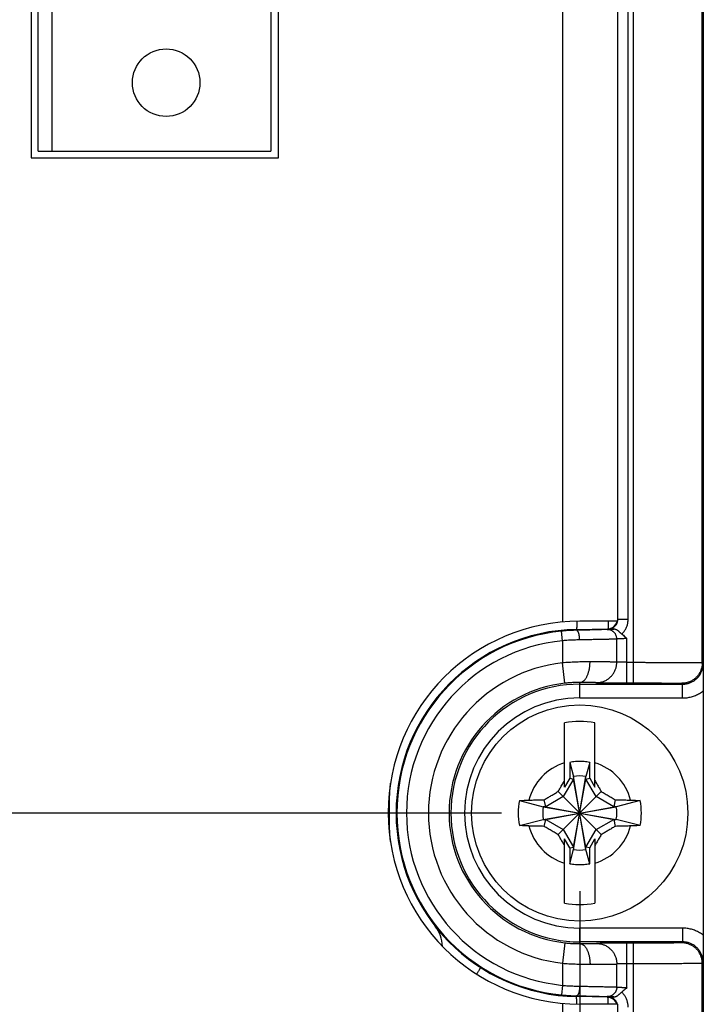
# Model space of a CAD drawing. Header units: inches. Extents: x 0 to 34, y 0 to 22.
# Tile 58 of 109: x 17.3 to 18.3, y 15.2 to 16.7. Entities that reach past the tile are written whole.
import ezdxf

# ---------------------------------------------------------------- set-up
doc = ezdxf.new("R2010")
doc.units = ezdxf.units.IN
doc.header["$LTSCALE"] = 1.87
doc.header["$MEASUREMENT"] = 0
doc.layers.get('0').update_dxf_attribs({"linetype": 'CONTINUOUS'})
doc.layers.add('DIMENSIONS', color=7, linetype='CONTINUOUS')
doc.styles.get("Standard").update_dxf_attribs({"font": 'txt', "width": 0.8})
doc.dimstyles.new('DIMSTYLE_1', dxfattribs={"dimtxt": 0.125, "dimasz": 0.18, "dimexe": 0.18, "dimexo": 0.0625, "dimgap": 0.09, "dimtad": 0, "dimtih": 1, "dimtoh": 1, "dimdec": 3, "dimzin": 4, "dimdsep": 46, "dimtxsty": 'STANDARD', "dimblk": '_FILLED', "dimblk1": '_FILLED', "dimblk2": '_FILLED', "dimcen": 0.09, "dimadec": 0, "dimazin": 0, "dimtp": 0.01, "dimtm": 0.01, "dimtfac": 1, "dimtdec": 3, "dimtofl": 0, "dimtmove": 0, "dimatfit": 3, "dimldrblk": '_FILLED', "dimfxl": 1, "dimtolj": 1, "dimtzin": 4, "dimarcsym": 0})

# ---------------------------------------------------------------- blocks, each defined once
blk = doc.blocks.new('_FILLED')
at = {"color": 0, "linetype": 'BYBLOCK'}
blk.add_solid([(0, 0), (-1, 0.1736), (-1, -0.1736)], dxfattribs=at)
blk = doc.blocks.new('*D15')
at = {"layer": 'DIMENSIONS', "color": 2, "linetype": 'CONTINUOUS'}
for p, q in [((18.1388, 15.4102), (18.1388, 13.1544)), ((15.3368, 14.6682), (15.3368, 13.1544)), ((15.3368, 13.2794), (16.0478, 13.2794)), ((18.1388, 13.2794), (17.4978, 13.2794))]:
    blk.add_line(p, q, dxfattribs=at)
at = {"layer": 'DIMENSIONS', "color": 2, "linetype": 'CONTINUOUS', "xscale": 0.18, "yscale": 0.18, "zscale": 0.18, "rotation": 180}
blk.add_blockref('_FILLED', (15.3368, 13.2794), dxfattribs=at)
at = {"layer": 'DIMENSIONS', "color": 2, "linetype": 'CONTINUOUS', "xscale": 0.18, "yscale": 0.18, "zscale": 0.18}
blk.add_blockref('_FILLED', (18.1388, 13.2794), dxfattribs=at)
at = {"layer": 'DIMENSIONS', "color": 2, "linetype": 'CONTINUOUS', "width": 0.8}
for s, p in [('2.802', (16.1103, 13.2169)), ('[', (16.7353, 13.2169)), ('71.17', (16.8353, 13.2169)), (']', (17.3353, 13.2169))]:
    blk.add_text(s, height=0.125, dxfattribs=at).set_placement(p)
blk = doc.blocks.new('*D19')
at = {"layer": 'DIMENSIONS', "color": 2, "linetype": 'CONTINUOUS'}
for p, q in [((18.0247, 15.524), (14.3998, 15.524)), ((14.5248, 15.524), (14.5248, 15.1517)), ((14.5248, 14.7795), (14.5248, 15.1517)), ((14.5248, 15.1517), (14.5248, 14.4442)), ((15.2633, 14.7795), (14.3998, 14.7795)), ((14.5248, 14.4442), (14.2377, 14.4442))]:
    blk.add_line(p, q, dxfattribs=at)
at = {"layer": 'DIMENSIONS', "color": 2, "linetype": 'CONTINUOUS', "xscale": 0.18, "yscale": 0.18, "zscale": 0.18}
for p, rotation in [((14.5248, 15.524), 90), ((14.5248, 14.7795), 270)]:
    blk.add_blockref('_FILLED', p, dxfattribs=dict(at, rotation=rotation))
at = {"layer": 'DIMENSIONS', "color": 2, "linetype": 'CONTINUOUS', "width": 0.8}
for s, p in [('[', (13.4752, 14.3817)), (']', (14.0752, 14.3817)), ('.744', (12.9502, 14.3817)), ('18.91', (13.5752, 14.3817))]:
    blk.add_text(s, height=0.125, dxfattribs=at).set_placement(p)

msp = doc.modelspace()

# ---------------------------------------------------------------- linework, layer by layer
at = {"color": 7, "linetype": 'CONTINUOUS'}
for p, q in [((17.3398, 17.6985), (17.3398, 16.4785)), ((17.3502, 16.488), (17.3502, 17.688)), ((17.6888, 17.688), (17.6888, 16.488)), ((17.6998, 16.4785), (17.6998, 17.6985)), ((18.2173, 15.7136), (18.2173, 17.3144)), ((18.3173, 15.743), (18.3173, 17.285)), ((18.1138, 17.2256), (18.1138, 15.8023)), ((18.1938, 17.2245), (18.1938, 15.8035)), ((18.1943, 15.8063), (18.1943, 17.2217)), ((18.2093, 15.8063), (18.2093, 17.2217)), ((17.3699, 16.7496), (17.3699, 16.488)), ((17.3502, 16.488), (17.6888, 16.488)), ((17.3398, 16.4785), (17.6998, 16.4785)), ((18.1938, 15.8035), (18.1388, 15.8035)), ((18.1943, 15.8063), (18.1938, 15.8068)), ((18.1943, 15.8063), (18.2093, 15.8063)), ((18.1138, 15.775), (18.1124, 15.7889)), ((18.1341, 15.7914), (18.1795, 15.7922)), ((18.1341, 15.7902), (18.1341, 15.7914)), ((18.18, 15.7917), (18.1795, 15.7922)), ((18.1138, 15.775), (18.1138, 15.7428)), ((18.1928, 15.7439), (18.1928, 15.7775)), ((18.2076, 15.7136), (18.2076, 15.7782)), ((18.1172, 15.713), (18.1138, 15.7428)), ((18.2076, 15.7436), (18.2173, 15.7436)), ((18.3173, 15.743), (18.3186, 15.7416)), ((18.1388, 15.6916), (18.1388, 15.7142)), ((18.1388, 15.7116), (18.2886, 15.7116)), ((18.2076, 15.7136), (18.2173, 15.7136)), ((18.2873, 15.713), (18.2886, 15.7116)), ((18.2886, 15.6916), (18.2886, 15.7116)), ((18.3188, 15.7018), (18.3188, 15.3462)), ((18.1388, 15.6916), (18.2886, 15.6916)), ((18.1167, 15.5616), (18.1167, 15.6554)), ((18.1608, 15.5616), (18.1608, 15.6554)), ((18.1242, 15.5977), (18.1296, 15.5772)), ((18.1242, 15.5977), (18.1242, 15.5746)), ((18.1533, 15.5977), (18.1479, 15.5772)), ((18.1533, 15.5746), (18.1533, 15.5977)), ((18.1296, 15.5735), (18.1148, 15.5479)), ((18.1242, 15.5746), (18.1167, 15.5616)), ((18.1242, 15.5746), (18.1296, 15.5735)), ((18.1479, 15.4708), (18.1296, 15.5772)), ((18.1296, 15.5772), (18.1296, 15.5735)), ((18.1296, 15.4708), (18.1479, 15.5772)), ((18.1479, 15.4744), (18.1296, 15.5735)), ((18.1296, 15.4744), (18.1479, 15.5735)), ((18.1479, 15.5735), (18.1479, 15.5772)), ((18.1479, 15.5735), (18.1533, 15.5746)), ((18.1627, 15.5479), (18.1479, 15.5735)), ((18.1533, 15.5746), (18.1608, 15.5616)), ((18.1702, 15.4926), (18.1074, 15.5554)), ((18.1074, 15.4926), (18.1702, 15.5554)), ((18.0509, 15.5422), (18.0856, 15.5331)), ((18.0892, 15.5331), (18.0871, 15.5434)), ((18.1148, 15.5479), (18.0892, 15.5331)), ((18.1883, 15.5331), (18.1627, 15.5479)), ((18.1905, 15.5434), (18.1883, 15.5331)), ((18.2267, 15.5422), (18.192, 15.5331)), ((18.0856, 15.5331), (18.192, 15.5148)), ((18.0892, 15.5331), (18.0856, 15.5331)), ((18.0856, 15.5148), (18.192, 15.5331)), ((18.0892, 15.5331), (18.1883, 15.5148)), ((18.0892, 15.5148), (18.1883, 15.5331)), ((18.192, 15.5331), (18.1883, 15.5331)), ((18.0509, 15.5057), (18.0856, 15.5148)), ((18.0856, 15.5148), (18.0892, 15.5148)), ((18.0871, 15.5045), (18.0892, 15.5148)), ((18.0892, 15.5148), (18.1148, 15.5)), ((18.1627, 15.5), (18.1883, 15.5148)), ((18.1883, 15.5148), (18.1905, 15.5045)), ((18.1883, 15.5148), (18.192, 15.5148)), ((18.2267, 15.5057), (18.192, 15.5148)), ((18.1148, 15.5), (18.1296, 15.4744)), ((18.1479, 15.4744), (18.1627, 15.5)), ((18.1242, 15.4733), (18.1167, 15.4863)), ((18.1167, 15.3925), (18.1167, 15.4863)), ((18.1533, 15.4733), (18.1608, 15.4863)), ((18.1608, 15.4863), (18.1608, 15.3925)), ((18.1242, 15.4733), (18.1296, 15.4744)), ((18.1242, 15.4733), (18.1242, 15.4502)), ((18.1242, 15.4502), (18.1296, 15.4708)), ((18.1296, 15.4744), (18.1296, 15.4708)), ((18.1479, 15.4708), (18.1479, 15.4744)), ((18.1533, 15.4733), (18.1479, 15.4744)), ((18.1533, 15.4502), (18.1479, 15.4708)), ((18.1533, 15.4502), (18.1533, 15.4733)), ((18.1388, 15.3337), (18.1388, 15.3563)), ((18.2886, 15.3563), (18.1388, 15.3563)), ((18.2886, 15.3563), (18.2886, 15.3363)), ((18.1172, 15.3349), (18.1138, 15.3051)), ((18.2886, 15.3363), (18.1388, 15.3363)), ((18.2076, 15.2698), (18.2076, 15.3344)), ((18.2173, 15.3344), (18.2076, 15.3344)), ((18.2173, 14.7811), (18.2173, 15.3344)), ((18.2886, 15.3363), (18.2873, 15.335)), ((18.3186, 15.3063), (18.3173, 15.305)), ((18.1138, 15.3051), (18.1138, 15.2729)), ((18.1928, 15.2705), (18.1928, 15.304)), ((18.2173, 15.3044), (18.2076, 15.3044)), ((18.3173, 14.8811), (18.3173, 15.305)), ((18.1138, 15.2729), (18.1124, 15.259)), ((18.1341, 15.2577), (18.1341, 15.2565)), ((18.179, 15.2557), (18.1341, 15.2565)), ((18.1796, 15.2562), (18.179, 15.2557)), ((18.1138, 15.2466), (18.1138, 15.012)), ((18.1938, 15.2455), (18.1388, 15.2455)), ((18.1938, 15.2455), (18.1938, 15.012))]:
    msp.add_line(p, q, dxfattribs=at)
for centre, radius in [((17.5364, 16.588), 0.0492), ((18.1388, 15.524), 0.1575)]:
    msp.add_circle(centre, radius, dxfattribs=at)
for centre, radius, start, end in [((18.1388, 15.5245), 0.279, 90, 270), ((18.1792, 15.8068), 0.0146, 271, 346.8433), ((18.1388, 15.524), 0.2675, 91, 269), ((18.1388, 15.524), 0.2663, 95.6875, 264.3125), ((18.1388, 15.524), 0.2523, 95.6875, 264.3125), ((18.1388, 15.524), 0.2203, 96.5162, 263.4838), ((18.1388, 15.524), 0.1903, 96.5162, 263.4838), ((18.1388, 15.524), 0.1877, 90, 270), ((18.1388, 15.524), 0.1677, 90, 270), ((18.1388, 15.524), 0.1333, 80.4788, 99.5212), ((18.1388, 15.524), 0.0763, 106.796, 165.7255), ((18.1388, 15.524), 0.0763, 14.2745, 73.204), ((18.1388, 15.524), 0.054, 80.2364, 99.7636), ((18.1388, 15.524), 0.0898, 168.2646, 191.7354), ((18.1388, 15.524), 0.0898, 348.2646, 11.7354), ((18.1388, 15.524), 0.054, 170.2364, 189.7636), ((18.1388, 15.524), 0.054, 350.2364, 9.7636), ((18.1388, 15.524), 0.0763, 194.2745, 253.204), ((18.1388, 15.524), 0.0763, 286.796, 345.7255), ((18.1388, 15.524), 0.054, 260.2364, 279.7636), ((18.1388, 15.524), 0.1333, 260.4788, 279.5212), ((17.8888, 15.3282), 0.05, 2.0814, 37.7567), ((18.1788, 15.2407), 0.015, 18.4262, 89)]:
    msp.add_arc(centre, radius, start, end, dxfattribs=at)
for points, knots in [([(18.3188, 17.3257), (18.3188, 17.1453), (18.3188, 16.7844), (18.3188, 16.2431), (18.3188, 15.8822), (18.3188, 15.7018)], [0, 0, 0, 0, 0.333332, 0.666668, 1, 1, 1, 1]), ([(18.1345, 15.8034), (18.1345, 15.8031), (18.1345, 15.802), (18.1345, 15.8002), (18.1345, 15.7982), (18.1344, 15.7965), (18.1344, 15.795), (18.1343, 15.7937), (18.1343, 15.7928), (18.1342, 15.792), (18.1342, 15.7917), (18.1341, 15.7914), (18.1341, 15.7914)], [0, 0, 0, 0, 0.084807, 0.271529, 0.438409, 0.584673, 0.709646, 0.812756, 0.893539, 0.95166, 0.986959, 1, 1, 1, 1]), ([(18.1802, 15.8035), (18.1802, 15.803), (18.1802, 15.8018), (18.1802, 15.8), (18.1802, 15.7982), (18.1801, 15.7967), (18.1801, 15.7954), (18.1801, 15.7943), (18.18, 15.7934), (18.18, 15.7929), (18.1799, 15.7927)], [0, 0, 0, 0, 0.138139, 0.327386, 0.494089, 0.638648, 0.761485, 0.862834, 0.942541, 1, 1, 1, 1]), ([(18.18, 15.7917), (18.1805, 15.7917), (18.1814, 15.7918), (18.1828, 15.792), (18.1842, 15.7924), (18.1855, 15.7929), (18.1868, 15.7935), (18.188, 15.7942), (18.1891, 15.7951), (18.1901, 15.796), (18.1911, 15.7971), (18.1919, 15.7982), (18.1926, 15.7994), (18.1932, 15.8007), (18.1937, 15.8021), (18.1939, 15.803), (18.194, 15.8034)], [0, 0, 0, 0, 0.071676, 0.143347, 0.215015, 0.28668, 0.358334, 0.429957, 0.501519, 0.573018, 0.644475, 0.715927, 0.787419, 0.858977, 0.930586, 1, 1, 1, 1]), ([(18.194, 15.8034), (18.1941, 15.8039), (18.1942, 15.8048), (18.1943, 15.8058), (18.1943, 15.8063)], [0, 0, 0, 0, 0.499947, 1, 1, 1, 1]), ([(18.2, 15.7848), (18.2006, 15.7853), (18.2017, 15.7865), (18.2033, 15.7883), (18.2047, 15.7903), (18.2059, 15.7924), (18.2069, 15.7946), (18.2078, 15.7968), (18.2085, 15.7991), (18.2089, 15.8015), (18.2092, 15.8039), (18.2093, 15.8055), (18.2093, 15.8063)], [0, 0, 0, 0, 0.100332, 0.200709, 0.301102, 0.401481, 0.501825, 0.602077, 0.702128, 0.801864, 0.901184, 1, 1, 1, 1]), ([(18.1341, 15.7902), (18.1327, 15.7902), (18.1299, 15.7901), (18.1256, 15.7899), (18.1212, 15.7897), (18.1168, 15.7893), (18.1139, 15.7891), (18.1124, 15.7889)], [0, 0, 0, 0, 0.194752, 0.392497, 0.592861, 0.795495, 1, 1, 1, 1]), ([(18.1787, 15.7914), (18.1784, 15.7914), (18.1778, 15.7914), (18.1767, 15.7913), (18.1754, 15.7913), (18.1738, 15.7912), (18.172, 15.7912), (18.1699, 15.7911), (18.1676, 15.791), (18.165, 15.7909), (18.1623, 15.7909), (18.1593, 15.7908), (18.1561, 15.7907), (18.1528, 15.7906), (18.1493, 15.7905), (18.1457, 15.7905), (18.1419, 15.7904), (18.138, 15.7903), (18.1354, 15.7902), (18.1341, 15.7902)], [0, 0, 0, 0, 0.017982, 0.041987, 0.071963, 0.107775, 0.149246, 0.196151, 0.248259, 0.30537, 0.367283, 0.43376, 0.504563, 0.579439, 0.658012, 0.739836, 0.824444, 0.911347, 1, 1, 1, 1]), ([(18.1387, 15.7762), (18.1387, 15.7767), (18.1387, 15.7776), (18.1386, 15.7789), (18.1385, 15.7803), (18.1383, 15.7816), (18.1381, 15.7828), (18.1379, 15.784), (18.1376, 15.7851), (18.1373, 15.7861), (18.137, 15.787), (18.1366, 15.7878), (18.1362, 15.7885), (18.1358, 15.7891), (18.1354, 15.7896), (18.135, 15.7899), (18.1346, 15.7902), (18.1343, 15.7902), (18.1341, 15.7902)], [0, 0, 0, 0, 0.088525, 0.176333, 0.262668, 0.346789, 0.427988, 0.505592, 0.578981, 0.647598, 0.710962, 0.768695, 0.820544, 0.866432, 0.906523, 0.941339, 0.971927, 1, 1, 1, 1]), ([(18.1787, 15.7914), (18.1788, 15.7915), (18.1792, 15.7915), (18.1798, 15.7915), (18.1806, 15.7915), (18.1815, 15.7916), (18.1827, 15.7916), (18.1839, 15.7917), (18.1854, 15.7917), (18.1869, 15.7917), (18.1879, 15.7918), (18.1885, 15.7918)], [0, 0, 0, 0, 0.044617, 0.107204, 0.187768, 0.285907, 0.400829, 0.531344, 0.675946, 0.832837, 1, 1, 1, 1]), ([(18.1928, 15.7775), (18.1928, 15.7779), (18.1927, 15.7788), (18.1925, 15.7801), (18.1922, 15.7813), (18.1918, 15.7826), (18.1913, 15.7838), (18.1907, 15.7849), (18.1899, 15.786), (18.1891, 15.787), (18.1882, 15.7879), (18.1872, 15.7887), (18.1861, 15.7894), (18.1849, 15.7901), (18.1838, 15.7906), (18.1825, 15.791), (18.1813, 15.7913), (18.18, 15.7914), (18.1791, 15.7915), (18.1787, 15.7914)], [0, 0, 0, 0, 0.059165, 0.118327, 0.177474, 0.236592, 0.295671, 0.354701, 0.413673, 0.472582, 0.531424, 0.590196, 0.648899, 0.707537, 0.766115, 0.82464, 0.883122, 0.941571, 1, 1, 1, 1]), ([(18.1799, 15.7927), (18.1799, 15.7926), (18.1799, 15.7925), (18.1799, 15.7922), (18.1798, 15.7922)], [0, 0, 0, 0, 0.752415, 1, 1, 1, 1]), ([(18.1885, 15.7918), (18.1876, 15.7918), (18.1858, 15.7917), (18.1829, 15.7917), (18.181, 15.7917), (18.18, 15.7917)], [0, 0, 0, 0, 0.311063, 0.644201, 1, 1, 1, 1]), ([(18.2, 15.7848), (18.1998, 15.7849), (18.1993, 15.7853), (18.1986, 15.786), (18.1978, 15.7867), (18.1969, 15.7875), (18.196, 15.7883), (18.1951, 15.7891), (18.1942, 15.7898), (18.1933, 15.7904), (18.1924, 15.7909), (18.1915, 15.7912), (18.1907, 15.7915), (18.1899, 15.7917), (18.1892, 15.7918), (18.1887, 15.7918), (18.1885, 15.7918)], [0, 0, 0, 0, 0.063002, 0.135832, 0.216027, 0.300691, 0.387573, 0.474008, 0.557311, 0.636073, 0.709643, 0.777568, 0.840119, 0.897991, 0.951307, 1, 1, 1, 1]), ([(18.2, 15.7848), (18.2008, 15.7842), (18.2025, 15.7828), (18.205, 15.7806), (18.2067, 15.779), (18.2076, 15.7782)], [0, 0, 0, 0, 0.298375, 0.631434, 1, 1, 1, 1]), ([(18.1387, 15.7762), (18.1374, 15.7762), (18.1347, 15.7761), (18.1306, 15.776), (18.1264, 15.7758), (18.1222, 15.7756), (18.118, 15.7753), (18.1152, 15.7751), (18.1138, 15.775)], [0, 0, 0, 0, 0.162081, 0.326578, 0.49306, 0.661092, 0.830232, 1, 1, 1, 1]), ([(18.1928, 15.7775), (18.1925, 15.7774), (18.1918, 15.7774), (18.1905, 15.7773), (18.1891, 15.7773), (18.1873, 15.7772), (18.1853, 15.7772), (18.183, 15.7771), (18.1804, 15.777), (18.1776, 15.777), (18.1746, 15.7769), (18.1713, 15.7768), (18.1678, 15.7768), (18.1642, 15.7767), (18.1603, 15.7766), (18.1563, 15.7765), (18.1521, 15.7765), (18.1477, 15.7764), (18.1433, 15.7763), (18.1403, 15.7762), (18.1387, 15.7762)], [0, 0, 0, 0, 0.01694, 0.039236, 0.066804, 0.099535, 0.137298, 0.179936, 0.227282, 0.279165, 0.3354, 0.395793, 0.460137, 0.528213, 0.59978, 0.674568, 0.752292, 0.832653, 0.915337, 1, 1, 1, 1]), ([(18.2076, 15.7782), (18.2071, 15.7781), (18.2062, 15.7781), (18.2048, 15.7781), (18.2034, 15.778), (18.2021, 15.778), (18.2008, 15.7779), (18.1996, 15.7779), (18.1984, 15.7778), (18.1973, 15.7778), (18.1964, 15.7777), (18.1955, 15.7777), (18.1947, 15.7776), (18.194, 15.7776), (18.1935, 15.7775), (18.1931, 15.7775), (18.1929, 15.7775), (18.1928, 15.7775)], [0, 0, 0, 0, 0.095175, 0.189513, 0.282181, 0.37236, 0.459248, 0.542053, 0.620025, 0.692476, 0.758786, 0.818412, 0.870836, 0.915575, 0.952218, 0.980438, 1, 1, 1, 1]), ([(18.1538, 15.7442), (18.1524, 15.7442), (18.1496, 15.7442), (18.1454, 15.7442), (18.1411, 15.7441), (18.1367, 15.744), (18.1322, 15.7438), (18.1276, 15.7436), (18.123, 15.7434), (18.1184, 15.7431), (18.1153, 15.7429), (18.1138, 15.7428)], [0, 0, 0, 0, 0.10247, 0.20794, 0.316058, 0.426468, 0.538811, 0.652714, 0.767802, 0.883694, 1, 1, 1, 1]), ([(18.1388, 15.7142), (18.1392, 15.7142), (18.1399, 15.7143), (18.1411, 15.7146), (18.1423, 15.7151), (18.1434, 15.7157), (18.1445, 15.7165), (18.1456, 15.7175), (18.1466, 15.7187), (18.1476, 15.72), (18.1485, 15.7215), (18.1494, 15.7231), (18.1502, 15.7248), (18.1509, 15.7267), (18.1515, 15.7286), (18.1521, 15.7307), (18.1526, 15.7328), (18.153, 15.735), (18.1533, 15.7372), (18.1536, 15.7395), (18.1537, 15.7419), (18.1538, 15.7434), (18.1538, 15.7442)], [0, 0, 0, 0, 0.032453, 0.065563, 0.099859, 0.135795, 0.173725, 0.213909, 0.256514, 0.301626, 0.34926, 0.399375, 0.451877, 0.50663, 0.563463, 0.622176, 0.68254, 0.744311, 0.807223, 0.871001, 0.935357, 1, 1, 1, 1]), ([(18.1928, 15.7439), (18.1924, 15.7439), (18.1917, 15.7439), (18.1904, 15.7439), (18.1888, 15.744), (18.187, 15.744), (18.1848, 15.744), (18.1823, 15.744), (18.1796, 15.7441), (18.1766, 15.7441), (18.1733, 15.7441), (18.1698, 15.7441), (18.1661, 15.7441), (18.1621, 15.7442), (18.158, 15.7442), (18.1552, 15.7442), (18.1538, 15.7442)], [0, 0, 0, 0, 0.024635, 0.057326, 0.097943, 0.146322, 0.202269, 0.265562, 0.335946, 0.413135, 0.496817, 0.586652, 0.682283, 0.783327, 0.889381, 1, 1, 1, 1]), ([(18.1631, 15.7139), (18.1639, 15.7139), (18.1655, 15.714), (18.1678, 15.7142), (18.1701, 15.7147), (18.1723, 15.7153), (18.1745, 15.7162), (18.1766, 15.7171), (18.1786, 15.7183), (18.1806, 15.7196), (18.1824, 15.7211), (18.1841, 15.7227), (18.1857, 15.7244), (18.1871, 15.7263), (18.1884, 15.7282), (18.1895, 15.7303), (18.1905, 15.7324), (18.1913, 15.7346), (18.192, 15.7369), (18.1924, 15.7392), (18.1927, 15.7415), (18.1928, 15.7431), (18.1928, 15.7439)], [0, 0, 0, 0, 0.049665, 0.099343, 0.149043, 0.198771, 0.248534, 0.298336, 0.348181, 0.398073, 0.448012, 0.498, 0.548038, 0.598122, 0.648252, 0.698423, 0.748631, 0.79887, 0.849134, 0.899415, 0.949706, 1, 1, 1, 1]), ([(18.2076, 15.7436), (18.2071, 15.7436), (18.2062, 15.7436), (18.2048, 15.7436), (18.2034, 15.7436), (18.2021, 15.7436), (18.2008, 15.7436), (18.1996, 15.7436), (18.1984, 15.7436), (18.1973, 15.7437), (18.1964, 15.7437), (18.1955, 15.7437), (18.1947, 15.7437), (18.194, 15.7438), (18.1935, 15.7438), (18.1931, 15.7438), (18.1929, 15.7439), (18.1928, 15.7439)], [0, 0, 0, 0, 0.095196, 0.189524, 0.282152, 0.372267, 0.459076, 0.541818, 0.619765, 0.692234, 0.758588, 0.818243, 0.870677, 0.915426, 0.952096, 0.980366, 1, 1, 1, 1]), ([(18.2173, 15.7436), (18.2193, 15.7436), (18.2233, 15.7436), (18.2293, 15.7436), (18.2352, 15.7435), (18.2411, 15.7435), (18.2469, 15.7435), (18.2525, 15.7435), (18.2581, 15.7435), (18.2635, 15.7435), (18.2687, 15.7435), (18.2738, 15.7435), (18.2786, 15.7434), (18.2832, 15.7434), (18.2876, 15.7434), (18.2917, 15.7434), (18.2956, 15.7433), (18.2992, 15.7433), (18.3024, 15.7433), (18.3054, 15.7432), (18.3081, 15.7432), (18.3104, 15.7432), (18.3124, 15.7431), (18.3141, 15.7431), (18.3154, 15.7431), (18.3163, 15.743), (18.3169, 15.743), (18.3172, 15.743), (18.3173, 15.743)], [0, 0, 0, 0, 0.060085, 0.11997, 0.179421, 0.238212, 0.296132, 0.352973, 0.408531, 0.462609, 0.515007, 0.565531, 0.613996, 0.660226, 0.704065, 0.745369, 0.783999, 0.819821, 0.852701, 0.882517, 0.909156, 0.93252, 0.952522, 0.969091, 0.982164, 0.991692, 0.997641, 1, 1, 1, 1]), ([(18.3173, 15.743), (18.3173, 15.7422), (18.3172, 15.7406), (18.3169, 15.7383), (18.3165, 15.7359), (18.3158, 15.7337), (18.315, 15.7315), (18.314, 15.7293), (18.3129, 15.7273), (18.3116, 15.7253), (18.3101, 15.7234), (18.3085, 15.7217), (18.3068, 15.7201), (18.3049, 15.7187), (18.303, 15.7173), (18.3009, 15.7162), (18.2988, 15.7152), (18.2966, 15.7144), (18.2943, 15.7138), (18.292, 15.7133), (18.2896, 15.713), (18.2881, 15.713), (18.2873, 15.713)], [0, 0, 0, 0, 0.049999, 0.099998, 0.149998, 0.199998, 0.249998, 0.299998, 0.349999, 0.399999, 0.45, 0.500001, 0.550001, 0.600002, 0.650003, 0.700003, 0.750003, 0.800003, 0.850003, 0.900003, 0.950001, 1, 1, 1, 1]), ([(18.2886, 15.7116), (18.2894, 15.7116), (18.2909, 15.7117), (18.2933, 15.712), (18.2956, 15.7124), (18.2979, 15.7131), (18.3001, 15.7139), (18.3022, 15.7149), (18.3043, 15.716), (18.3062, 15.7173), (18.3081, 15.7188), (18.3098, 15.7204), (18.3114, 15.7221), (18.3129, 15.724), (18.3142, 15.7259), (18.3154, 15.728), (18.3163, 15.7301), (18.3172, 15.7324), (18.3178, 15.7346), (18.3183, 15.7369), (18.3185, 15.7393), (18.3186, 15.7408), (18.3186, 15.7416)], [0, 0, 0, 0, 0.050017, 0.100032, 0.150045, 0.200057, 0.250067, 0.300077, 0.350085, 0.400092, 0.450099, 0.500106, 0.550113, 0.60012, 0.650126, 0.700129, 0.750125, 0.800114, 0.850092, 0.900063, 0.950031, 1, 1, 1, 1]), ([(18.3186, 15.7416), (18.3186, 15.7399), (18.3186, 15.7366), (18.3187, 15.7318), (18.3187, 15.7274), (18.3187, 15.7234), (18.3187, 15.7196), (18.3187, 15.7162), (18.3187, 15.713), (18.3188, 15.71), (18.3188, 15.7071), (18.3188, 15.7044), (18.3188, 15.7026), (18.3188, 15.7018)], [0, 0, 0, 0, 0.129081, 0.248344, 0.35899, 0.460927, 0.554346, 0.640346, 0.720362, 0.795897, 0.867342, 0.935212, 1, 1, 1, 1]), ([(18.1388, 15.7142), (18.1379, 15.7142), (18.1362, 15.7142), (18.1336, 15.7142), (18.1309, 15.7141), (18.1282, 15.714), (18.1254, 15.7138), (18.1227, 15.7136), (18.1199, 15.7133), (18.1181, 15.7131), (18.1172, 15.713)], [0, 0, 0, 0, 0.116042, 0.236699, 0.361026, 0.487994, 0.61649, 0.745385, 0.873576, 1, 1, 1, 1]), ([(18.1631, 15.7139), (18.1629, 15.7139), (18.1624, 15.7139), (18.1615, 15.7139), (18.1604, 15.714), (18.1591, 15.714), (18.1576, 15.714), (18.1558, 15.7141), (18.1539, 15.7141), (18.1518, 15.7141), (18.1494, 15.7141), (18.147, 15.7141), (18.1443, 15.7142), (18.1416, 15.7142), (18.1397, 15.7142), (18.1388, 15.7142)], [0, 0, 0, 0, 0.026563, 0.062489, 0.107671, 0.161961, 0.225162, 0.296954, 0.376935, 0.464676, 0.559682, 0.661359, 0.769084, 0.882213, 1, 1, 1, 1]), ([(18.1631, 15.7139), (18.1633, 15.7139), (18.1638, 15.7139), (18.1646, 15.7138), (18.1657, 15.7138), (18.1669, 15.7138), (18.1684, 15.7138), (18.17, 15.7137), (18.1719, 15.7137), (18.1739, 15.7137), (18.1761, 15.7137), (18.1784, 15.7137), (18.1809, 15.7136), (18.1835, 15.7136), (18.1863, 15.7136), (18.1891, 15.7136), (18.1921, 15.7136), (18.1951, 15.7136), (18.1982, 15.7136), (18.2013, 15.7136), (18.2044, 15.7136), (18.2065, 15.7136), (18.2076, 15.7136)], [0, 0, 0, 0, 0.013654, 0.032249, 0.05573, 0.083989, 0.116865, 0.154122, 0.195551, 0.240986, 0.290232, 0.343054, 0.399166, 0.458244, 0.519992, 0.584161, 0.650488, 0.718614, 0.788095, 0.858466, 0.929256, 1, 1, 1, 1]), ([(18.2173, 15.7136), (18.2188, 15.7136), (18.2218, 15.7136), (18.2263, 15.7136), (18.2307, 15.7135), (18.2352, 15.7135), (18.2395, 15.7135), (18.2438, 15.7135), (18.248, 15.7135), (18.252, 15.7135), (18.2559, 15.7135), (18.2596, 15.7134), (18.2631, 15.7134), (18.2665, 15.7134), (18.2696, 15.7134), (18.2725, 15.7133), (18.2752, 15.7133), (18.2776, 15.7133), (18.2798, 15.7132), (18.2817, 15.7132), (18.2833, 15.7131), (18.2847, 15.7131), (18.2857, 15.7131), (18.2865, 15.7131), (18.287, 15.713), (18.2872, 15.713), (18.2873, 15.713)], [0, 0, 0, 0, 0.064109, 0.128372, 0.19242, 0.255881, 0.318397, 0.37962, 0.439205, 0.496856, 0.552365, 0.605528, 0.656138, 0.703975, 0.748815, 0.790441, 0.82867, 0.863379, 0.894443, 0.921722, 0.945071, 0.964374, 0.979541, 0.990513, 0.997305, 1, 1, 1, 1]), ([(18.2886, 15.6916), (18.2897, 15.6916), (18.2918, 15.6917), (18.2951, 15.692), (18.2983, 15.6925), (18.3014, 15.6933), (18.3045, 15.6942), (18.3076, 15.6953), (18.3105, 15.6967), (18.3134, 15.6982), (18.3162, 15.6999), (18.3179, 15.7011), (18.3188, 15.7018)], [0, 0, 0, 0, 0.099787, 0.19988, 0.300097, 0.400258, 0.500315, 0.600418, 0.700613, 0.80073, 0.900578, 1, 1, 1, 1]), ([(18.1533, 15.5977), (18.1519, 15.598), (18.1492, 15.5985), (18.145, 15.5989), (18.1409, 15.5992), (18.1367, 15.5992), (18.1325, 15.5989), (18.1283, 15.5985), (18.1256, 15.598), (18.1242, 15.5977)], [0, 0, 0, 0, 0.142851, 0.285708, 0.428569, 0.571431, 0.714292, 0.857149, 1, 1, 1, 1]), ([(17.8614, 15.524), (17.8614, 15.5315), (17.8617, 15.5456), (17.8625, 15.5601), (17.8631, 15.5671), (17.8631, 15.5674)], [0, 0, 0, 0, 0.51557, 0.974254, 1, 1, 1, 1]), ([(18.1074, 15.5554), (18.1079, 15.5562), (18.1089, 15.558), (18.1104, 15.5606), (18.112, 15.5632), (18.1135, 15.5659), (18.1151, 15.5685), (18.1162, 15.5703), (18.1167, 15.5712)], [0, 0, 0, 0, 0.165715, 0.330613, 0.495492, 0.661198, 0.828928, 1, 1, 1, 1]), ([(18.1608, 15.5712), (18.1613, 15.5703), (18.1624, 15.5685), (18.164, 15.5659), (18.1655, 15.5632), (18.1671, 15.5606), (18.1686, 15.558), (18.1696, 15.5562), (18.1702, 15.5554)], [0, 0, 0, 0, 0.171071, 0.3388, 0.504507, 0.669386, 0.834284, 1, 1, 1, 1]), ([(18.0871, 15.5434), (18.088, 15.5439), (18.0897, 15.545), (18.0923, 15.5465), (18.0949, 15.548), (18.0974, 15.5495), (18.0999, 15.551), (18.1024, 15.5524), (18.1049, 15.5539), (18.1065, 15.5549), (18.1074, 15.5554)], [0, 0, 0, 0, 0.132908, 0.261627, 0.387257, 0.510851, 0.633278, 0.755243, 0.877302, 1, 1, 1, 1]), ([(18.1702, 15.5554), (18.1711, 15.5548), (18.173, 15.5537), (18.1759, 15.552), (18.1787, 15.5503), (18.1816, 15.5486), (18.1845, 15.5469), (18.1875, 15.5452), (18.1895, 15.544), (18.1905, 15.5434)], [0, 0, 0, 0, 0.141433, 0.281797, 0.421862, 0.562461, 0.704732, 0.850066, 1, 1, 1, 1]), ([(18.0509, 15.5422), (18.0524, 15.5423), (18.0555, 15.5424), (18.0601, 15.5426), (18.0632, 15.5427), (18.0648, 15.5428)], [0, 0, 0, 0, 0.326993, 0.660414, 1, 1, 1, 1]), ([(18.0648, 15.5428), (18.067, 15.5428), (18.0711, 15.543), (18.077, 15.5431), (18.0822, 15.5433), (18.0855, 15.5433), (18.0871, 15.5434)], [0, 0, 0, 0, 0.293769, 0.556849, 0.791453, 1, 1, 1, 1]), ([(18.1905, 15.5434), (18.192, 15.5433), (18.1953, 15.5433), (18.2005, 15.5431), (18.2064, 15.543), (18.2105, 15.5428), (18.2127, 15.5428)], [0, 0, 0, 0, 0.20636, 0.439921, 0.703579, 1, 1, 1, 1]), ([(18.2127, 15.5428), (18.2143, 15.5427), (18.2174, 15.5426), (18.2221, 15.5424), (18.2251, 15.5423), (18.2267, 15.5422)], [0, 0, 0, 0, 0.339586, 0.673007, 1, 1, 1, 1]), ([(17.863, 15.4826), (17.8625, 15.4889), (17.8617, 15.5027), (17.8614, 15.5165), (17.8614, 15.524)], [0, 0, 0, 0, 0.460232, 1, 1, 1, 1]), ([(18.0648, 15.5051), (18.0632, 15.5052), (18.0601, 15.5053), (18.0555, 15.5055), (18.0524, 15.5056), (18.0509, 15.5057)], [0, 0, 0, 0, 0.339586, 0.673007, 1, 1, 1, 1]), ([(18.0871, 15.5045), (18.0855, 15.5046), (18.0823, 15.5047), (18.0771, 15.5048), (18.0712, 15.5049), (18.067, 15.5051), (18.0648, 15.5051)], [0, 0, 0, 0, 0.20636, 0.439921, 0.703579, 1, 1, 1, 1]), ([(18.1074, 15.4926), (18.1064, 15.4931), (18.1045, 15.4942), (18.1016, 15.4959), (18.0988, 15.4976), (18.0959, 15.4993), (18.093, 15.501), (18.0901, 15.5028), (18.0881, 15.5039), (18.0871, 15.5045)], [0, 0, 0, 0, 0.141435, 0.281799, 0.421865, 0.562464, 0.704735, 0.850068, 1, 1, 1, 1]), ([(18.1167, 15.4767), (18.1162, 15.4776), (18.1151, 15.4794), (18.1135, 15.482), (18.112, 15.4847), (18.1104, 15.4873), (18.1089, 15.4899), (18.1079, 15.4917), (18.1074, 15.4926)], [0, 0, 0, 0, 0.171071, 0.3388, 0.504507, 0.669386, 0.834284, 1, 1, 1, 1]), ([(18.1702, 15.4926), (18.1696, 15.4917), (18.1686, 15.4899), (18.1671, 15.4873), (18.1655, 15.4847), (18.164, 15.482), (18.1624, 15.4794), (18.1613, 15.4776), (18.1608, 15.4767)], [0, 0, 0, 0, 0.165716, 0.330614, 0.495493, 0.6612, 0.828929, 1, 1, 1, 1]), ([(18.1905, 15.5045), (18.1896, 15.504), (18.1878, 15.503), (18.1852, 15.5014), (18.1826, 15.4999), (18.1801, 15.4984), (18.1776, 15.4969), (18.1751, 15.4955), (18.1727, 15.494), (18.171, 15.4931), (18.1702, 15.4926)], [0, 0, 0, 0, 0.132909, 0.26163, 0.387261, 0.510854, 0.633281, 0.755246, 0.877304, 1, 1, 1, 1]), ([(18.2127, 15.5051), (18.2105, 15.5051), (18.2064, 15.505), (18.2005, 15.5048), (18.1953, 15.5047), (18.192, 15.5046), (18.1905, 15.5045)], [0, 0, 0, 0, 0.293768, 0.556849, 0.791453, 1, 1, 1, 1]), ([(18.2267, 15.5057), (18.2251, 15.5056), (18.2221, 15.5055), (18.2174, 15.5053), (18.2143, 15.5052), (18.2127, 15.5051)], [0, 0, 0, 0, 0.326993, 0.660414, 1, 1, 1, 1]), ([(18.1242, 15.4502), (18.1256, 15.4499), (18.1283, 15.4495), (18.1325, 15.449), (18.1367, 15.4488), (18.1409, 15.4488), (18.145, 15.449), (18.1492, 15.4495), (18.1519, 15.4499), (18.1533, 15.4502)], [0, 0, 0, 0, 0.142851, 0.285708, 0.428569, 0.571431, 0.714292, 0.857149, 1, 1, 1, 1]), ([(18.3188, 15.3462), (18.3179, 15.3468), (18.3162, 15.348), (18.3134, 15.3497), (18.3105, 15.3513), (18.3076, 15.3526), (18.3045, 15.3537), (18.3014, 15.3546), (18.2983, 15.3554), (18.2951, 15.3559), (18.2918, 15.3562), (18.2897, 15.3563), (18.2886, 15.3563)], [0, 0, 0, 0, 0.099428, 0.199279, 0.299396, 0.399589, 0.49969, 0.599746, 0.699906, 0.800122, 0.900214, 1, 1, 1, 1]), ([(18.1172, 15.3349), (18.1181, 15.3348), (18.1199, 15.3346), (18.1227, 15.3343), (18.1254, 15.3341), (18.1282, 15.334), (18.1309, 15.3338), (18.1336, 15.3338), (18.1362, 15.3337), (18.1379, 15.3337), (18.1388, 15.3337)], [0, 0, 0, 0, 0.126394, 0.254571, 0.383465, 0.51197, 0.63895, 0.763291, 0.883957, 1, 1, 1, 1]), ([(18.2076, 15.3344), (18.2065, 15.3344), (18.2044, 15.3344), (18.2013, 15.3344), (18.1982, 15.3344), (18.1951, 15.3343), (18.1921, 15.3343), (18.1891, 15.3343), (18.1863, 15.3343), (18.1835, 15.3343), (18.1809, 15.3343), (18.1784, 15.3343), (18.1761, 15.3343), (18.1739, 15.3342), (18.1719, 15.3342), (18.17, 15.3342), (18.1684, 15.3342), (18.1669, 15.3341), (18.1657, 15.3341), (18.1646, 15.3341), (18.1638, 15.3341), (18.1633, 15.334), (18.1631, 15.334)], [0, 0, 0, 0, 0.070741, 0.141527, 0.211896, 0.281374, 0.349497, 0.415821, 0.479987, 0.541733, 0.600809, 0.65692, 0.70974, 0.758986, 0.804419, 0.845847, 0.883102, 0.915977, 0.944237, 0.967723, 0.986325, 1, 1, 1, 1]), ([(18.2873, 15.335), (18.2872, 15.3349), (18.287, 15.3349), (18.2865, 15.3349), (18.2857, 15.3349), (18.2847, 15.3348), (18.2833, 15.3348), (18.2817, 15.3347), (18.2798, 15.3347), (18.2776, 15.3347), (18.2752, 15.3346), (18.2725, 15.3346), (18.2696, 15.3346), (18.2665, 15.3345), (18.2631, 15.3345), (18.2596, 15.3345), (18.2559, 15.3345), (18.252, 15.3344), (18.248, 15.3344), (18.2438, 15.3344), (18.2395, 15.3344), (18.2352, 15.3344), (18.2307, 15.3344), (18.2263, 15.3344), (18.2218, 15.3344), (18.2188, 15.3344), (18.2173, 15.3344)], [0, 0, 0, 0, 0.002695, 0.009487, 0.020459, 0.035626, 0.054929, 0.078278, 0.105557, 0.136621, 0.17133, 0.209559, 0.251185, 0.296025, 0.343862, 0.394472, 0.447635, 0.503144, 0.560795, 0.62038, 0.681603, 0.744119, 0.80758, 0.871628, 0.935891, 1, 1, 1, 1]), ([(18.3173, 15.305), (18.3173, 15.3058), (18.3172, 15.3073), (18.3169, 15.3097), (18.3165, 15.312), (18.3158, 15.3143), (18.315, 15.3165), (18.314, 15.3186), (18.3129, 15.3207), (18.3116, 15.3226), (18.3101, 15.3245), (18.3085, 15.3262), (18.3068, 15.3278), (18.3049, 15.3293), (18.303, 15.3306), (18.3009, 15.3317), (18.2988, 15.3327), (18.2966, 15.3335), (18.2943, 15.3342), (18.292, 15.3346), (18.2896, 15.3349), (18.2881, 15.335), (18.2873, 15.335)], [0, 0, 0, 0, 0.049999, 0.099998, 0.149998, 0.199998, 0.249998, 0.299998, 0.349999, 0.399999, 0.45, 0.500001, 0.550001, 0.600002, 0.650003, 0.700003, 0.750003, 0.800003, 0.850003, 0.900003, 0.950001, 1, 1, 1, 1]), ([(18.3186, 15.3063), (18.3186, 15.3071), (18.3185, 15.3086), (18.3183, 15.311), (18.3178, 15.3133), (18.3172, 15.3156), (18.3163, 15.3178), (18.3154, 15.3199), (18.3142, 15.322), (18.3129, 15.3239), (18.3114, 15.3258), (18.3098, 15.3275), (18.3081, 15.3291), (18.3062, 15.3306), (18.3043, 15.3319), (18.3022, 15.333), (18.3001, 15.334), (18.2979, 15.3348), (18.2956, 15.3355), (18.2933, 15.3359), (18.2909, 15.3362), (18.2894, 15.3363), (18.2886, 15.3363)], [0, 0, 0, 0, 0.04997, 0.099937, 0.149908, 0.199887, 0.249875, 0.299872, 0.349875, 0.399881, 0.449888, 0.499895, 0.549901, 0.599908, 0.649915, 0.699924, 0.749933, 0.799943, 0.849955, 0.899968, 0.949983, 1, 1, 1, 1]), ([(18.3188, 15.3462), (18.3188, 15.3453), (18.3188, 15.3435), (18.3188, 15.3408), (18.3188, 15.338), (18.3187, 15.3349), (18.3187, 15.3317), (18.3187, 15.3283), (18.3187, 15.3245), (18.3187, 15.3205), (18.3187, 15.3161), (18.3186, 15.3113), (18.3186, 15.308), (18.3186, 15.3063)], [0, 0, 0, 0, 0.06479, 0.132659, 0.204102, 0.279635, 0.359649, 0.445647, 0.539062, 0.640992, 0.751635, 0.870901, 1, 1, 1, 1]), ([(18.3188, 15.3462), (18.3188, 15.296), (18.3188, 15.1957), (18.3188, 15.0453), (18.3188, 14.945), (18.3188, 14.8949)], [0, 0, 0, 0, 0.333332, 0.666667, 1, 1, 1, 1]), ([(18.1388, 15.3337), (18.1397, 15.3337), (18.1416, 15.3337), (18.1443, 15.3338), (18.147, 15.3338), (18.1494, 15.3338), (18.1518, 15.3338), (18.1539, 15.3338), (18.1558, 15.3339), (18.1576, 15.3339), (18.1591, 15.3339), (18.1604, 15.3339), (18.1615, 15.334), (18.1624, 15.334), (18.1629, 15.334), (18.1631, 15.334)], [0, 0, 0, 0, 0.117799, 0.230948, 0.338698, 0.440401, 0.535428, 0.623181, 0.703164, 0.774948, 0.838138, 0.892409, 0.937567, 0.973474, 1, 1, 1, 1]), ([(18.1388, 15.3337), (18.1392, 15.3337), (18.1399, 15.3336), (18.1411, 15.3333), (18.1423, 15.3329), (18.1434, 15.3322), (18.1445, 15.3314), (18.1456, 15.3304), (18.1466, 15.3292), (18.1476, 15.3279), (18.1485, 15.3264), (18.1494, 15.3248), (18.1502, 15.3231), (18.1509, 15.3213), (18.1515, 15.3193), (18.1521, 15.3173), (18.1526, 15.3151), (18.153, 15.3129), (18.1533, 15.3107), (18.1536, 15.3084), (18.1537, 15.3061), (18.1538, 15.3045), (18.1538, 15.3037)], [0, 0, 0, 0, 0.032454, 0.065564, 0.099862, 0.135798, 0.17373, 0.213915, 0.256521, 0.301634, 0.349269, 0.399385, 0.451887, 0.50664, 0.563473, 0.622185, 0.682549, 0.744318, 0.807229, 0.871005, 0.935359, 1, 1, 1, 1]), ([(18.1631, 15.334), (18.1639, 15.334), (18.1655, 15.334), (18.1678, 15.3337), (18.1701, 15.3332), (18.1723, 15.3326), (18.1745, 15.3318), (18.1766, 15.3308), (18.1786, 15.3296), (18.1806, 15.3283), (18.1824, 15.3269), (18.1841, 15.3253), (18.1857, 15.3235), (18.1871, 15.3217), (18.1884, 15.3197), (18.1895, 15.3177), (18.1905, 15.3155), (18.1913, 15.3133), (18.192, 15.311), (18.1924, 15.3087), (18.1927, 15.3064), (18.1928, 15.3048), (18.1928, 15.304)], [0, 0, 0, 0, 0.049657, 0.099329, 0.149025, 0.19875, 0.248511, 0.298312, 0.348158, 0.39805, 0.447991, 0.497981, 0.548021, 0.598108, 0.648241, 0.698414, 0.748624, 0.798865, 0.84913, 0.899412, 0.949705, 1, 1, 1, 1]), ([(17.9888, 15.2893), (17.989, 15.2896), (17.9896, 15.2905), (17.9904, 15.2919), (17.9914, 15.2934), (17.9922, 15.2948), (17.9929, 15.296), (17.9934, 15.2969), (17.9938, 15.2977), (17.9942, 15.2983), (17.9943, 15.2985), (17.9944, 15.2988), (17.9944, 15.2988)], [0, 0, 0, 0, 0.104789, 0.287225, 0.450437, 0.593608, 0.716019, 0.817061, 0.896236, 0.953172, 0.987655, 1, 1, 1, 1]), ([(18.1138, 15.3051), (18.1153, 15.305), (18.1184, 15.3048), (18.123, 15.3045), (18.1276, 15.3043), (18.1322, 15.3041), (18.1367, 15.3039), (18.1411, 15.3038), (18.1454, 15.3038), (18.1496, 15.3037), (18.1524, 15.3037), (18.1538, 15.3037)], [0, 0, 0, 0, 0.116306, 0.232197, 0.347284, 0.461188, 0.57353, 0.683941, 0.79206, 0.89753, 1, 1, 1, 1]), ([(18.1538, 15.3037), (18.1552, 15.3037), (18.158, 15.3037), (18.1622, 15.3038), (18.1661, 15.3038), (18.1698, 15.3038), (18.1733, 15.3038), (18.1766, 15.3038), (18.1796, 15.3039), (18.1823, 15.3039), (18.1848, 15.3039), (18.187, 15.3039), (18.1888, 15.304), (18.1904, 15.304), (18.1917, 15.304), (18.1924, 15.304), (18.1928, 15.304)], [0, 0, 0, 0, 0.110636, 0.216701, 0.317754, 0.413392, 0.503234, 0.586921, 0.664117, 0.734507, 0.797802, 0.853745, 0.902113, 0.942713, 0.975384, 1, 1, 1, 1]), ([(18.2076, 15.3044), (18.2071, 15.3044), (18.2062, 15.3044), (18.2048, 15.3044), (18.2034, 15.3044), (18.2021, 15.3043), (18.2008, 15.3043), (18.1996, 15.3043), (18.1984, 15.3043), (18.1973, 15.3043), (18.1964, 15.3042), (18.1955, 15.3042), (18.1947, 15.3042), (18.194, 15.3041), (18.1935, 15.3041), (18.1931, 15.3041), (18.1929, 15.3041), (18.1928, 15.304)], [0, 0, 0, 0, 0.095197, 0.189525, 0.282153, 0.372269, 0.459078, 0.541819, 0.619766, 0.692234, 0.758588, 0.818244, 0.870678, 0.915427, 0.952096, 0.980366, 1, 1, 1, 1]), ([(18.3173, 15.305), (18.3172, 15.3049), (18.3169, 15.3049), (18.3163, 15.3049), (18.3154, 15.3049), (18.3141, 15.3048), (18.3124, 15.3048), (18.3104, 15.3048), (18.3081, 15.3047), (18.3054, 15.3047), (18.3024, 15.3047), (18.2992, 15.3046), (18.2956, 15.3046), (18.2917, 15.3046), (18.2876, 15.3045), (18.2832, 15.3045), (18.2786, 15.3045), (18.2738, 15.3045), (18.2687, 15.3045), (18.2635, 15.3044), (18.2581, 15.3044), (18.2525, 15.3044), (18.2469, 15.3044), (18.2411, 15.3044), (18.2352, 15.3044), (18.2293, 15.3044), (18.2233, 15.3044), (18.2193, 15.3044), (18.2173, 15.3044)], [0, 0, 0, 0, 0.002359, 0.008308, 0.017836, 0.030909, 0.047478, 0.06748, 0.090844, 0.117483, 0.147299, 0.180179, 0.216001, 0.254631, 0.295935, 0.339774, 0.386004, 0.434469, 0.484993, 0.537391, 0.591469, 0.647027, 0.703868, 0.761788, 0.820579, 0.88003, 0.939915, 1, 1, 1, 1]), ([(18.1138, 15.2729), (18.1152, 15.2728), (18.118, 15.2726), (18.1222, 15.2723), (18.1264, 15.2721), (18.1306, 15.2719), (18.1347, 15.2718), (18.1374, 15.2717), (18.1387, 15.2717)], [0, 0, 0, 0, 0.169773, 0.33891, 0.50694, 0.673422, 0.837924, 1, 1, 1, 1]), ([(18.1387, 15.2717), (18.1387, 15.2712), (18.1387, 15.2703), (18.1386, 15.269), (18.1385, 15.2677), (18.1383, 15.2664), (18.1381, 15.2651), (18.1379, 15.264), (18.1376, 15.2629), (18.1373, 15.2618), (18.137, 15.2609), (18.1366, 15.2601), (18.1362, 15.2594), (18.1358, 15.2588), (18.1354, 15.2583), (18.135, 15.258), (18.1346, 15.2578), (18.1343, 15.2577), (18.1341, 15.2577)], [0, 0, 0, 0, 0.08852, 0.176324, 0.262654, 0.346772, 0.427969, 0.505571, 0.57896, 0.647577, 0.710943, 0.768678, 0.820531, 0.866422, 0.906516, 0.941335, 0.971925, 1, 1, 1, 1]), ([(18.1387, 15.2717), (18.1403, 15.2717), (18.1433, 15.2716), (18.1477, 15.2716), (18.1521, 15.2715), (18.1563, 15.2714), (18.1603, 15.2713), (18.1642, 15.2712), (18.1678, 15.2712), (18.1713, 15.2711), (18.1746, 15.271), (18.1776, 15.2709), (18.1804, 15.2709), (18.183, 15.2708), (18.1853, 15.2707), (18.1873, 15.2707), (18.1891, 15.2706), (18.1905, 15.2706), (18.1918, 15.2705), (18.1925, 15.2705), (18.1928, 15.2705)], [0, 0, 0, 0, 0.084647, 0.167277, 0.247574, 0.325245, 0.400005, 0.47158, 0.539706, 0.604128, 0.664604, 0.720913, 0.772848, 0.820218, 0.862845, 0.900573, 0.933264, 0.960796, 0.983069, 1, 1, 1, 1]), ([(18.1928, 15.2705), (18.1928, 15.27), (18.1927, 15.2692), (18.1925, 15.2679), (18.1922, 15.2666), (18.1918, 15.2654), (18.1913, 15.2642), (18.1907, 15.263), (18.1899, 15.2619), (18.1891, 15.2609), (18.1882, 15.26), (18.1872, 15.2592), (18.1861, 15.2585), (18.1849, 15.2579), (18.1838, 15.2573), (18.1825, 15.2569), (18.1813, 15.2567), (18.18, 15.2565), (18.1791, 15.2565), (18.1787, 15.2565)], [0, 0, 0, 0, 0.059166, 0.118329, 0.177476, 0.236594, 0.295674, 0.354704, 0.413677, 0.472587, 0.531428, 0.5902, 0.648903, 0.707541, 0.766118, 0.824643, 0.883124, 0.941572, 1, 1, 1, 1]), ([(18.1883, 15.2562), (18.1886, 15.2562), (18.189, 15.2562), (18.1898, 15.2562), (18.1906, 15.2564), (18.1914, 15.2567), (18.1923, 15.2571), (18.1931, 15.2575), (18.1941, 15.2581), (18.195, 15.2588), (18.1959, 15.2596), (18.1968, 15.2603), (18.1976, 15.2611), (18.1984, 15.2618), (18.1992, 15.2625), (18.1997, 15.2629), (18.1999, 15.2631)], [0, 0, 0, 0, 0.049236, 0.103077, 0.161427, 0.224368, 0.292554, 0.366204, 0.444848, 0.527849, 0.613822, 0.700175, 0.784346, 0.864168, 0.936848, 1, 1, 1, 1]), ([(18.1928, 15.2705), (18.1929, 15.2705), (18.1931, 15.2704), (18.1935, 15.2704), (18.194, 15.2704), (18.1947, 15.2703), (18.1955, 15.2703), (18.1964, 15.2702), (18.1973, 15.2702), (18.1984, 15.2701), (18.1996, 15.2701), (18.2008, 15.27), (18.2021, 15.27), (18.2034, 15.2699), (18.2048, 15.2699), (18.2062, 15.2698), (18.2071, 15.2698), (18.2076, 15.2698)], [0, 0, 0, 0, 0.019561, 0.047766, 0.084363, 0.129033, 0.181411, 0.241055, 0.30744, 0.379966, 0.45798, 0.540793, 0.627676, 0.717845, 0.810502, 0.904831, 1, 1, 1, 1]), ([(18.2076, 15.2698), (18.2067, 15.2689), (18.2049, 15.2673), (18.2024, 15.265), (18.2007, 15.2637), (18.1999, 15.2631)], [0, 0, 0, 0, 0.365582, 0.698856, 1, 1, 1, 1]), ([(18.2093, 15.2412), (18.2093, 15.242), (18.2092, 15.2434), (18.209, 15.2456), (18.2086, 15.2478), (18.208, 15.25), (18.2073, 15.2521), (18.2064, 15.2541), (18.2054, 15.2561), (18.2042, 15.258), (18.2029, 15.2598), (18.2015, 15.2615), (18.2004, 15.2625), (18.1999, 15.2631)], [0, 0, 0, 0, 0.089923, 0.180221, 0.270848, 0.361753, 0.452874, 0.544144, 0.635499, 0.726855, 0.818119, 0.909197, 1, 1, 1, 1]), ([(18.1124, 15.259), (18.1139, 15.2589), (18.1168, 15.2586), (18.1212, 15.2583), (18.1256, 15.258), (18.1299, 15.2578), (18.1327, 15.2577), (18.1341, 15.2577)], [0, 0, 0, 0, 0.20441, 0.406989, 0.607353, 0.805153, 1, 1, 1, 1]), ([(18.1341, 15.2577), (18.1354, 15.2577), (18.138, 15.2576), (18.1419, 15.2575), (18.1456, 15.2575), (18.1493, 15.2574), (18.1528, 15.2573), (18.1561, 15.2572), (18.1593, 15.2571), (18.1622, 15.2571), (18.165, 15.257), (18.1676, 15.2569), (18.1699, 15.2568), (18.172, 15.2568), (18.1738, 15.2567), (18.1754, 15.2566), (18.1767, 15.2566), (18.1778, 15.2565), (18.1784, 15.2565), (18.1787, 15.2565)], [0, 0, 0, 0, 0.088191, 0.174806, 0.259292, 0.341138, 0.419844, 0.494928, 0.565959, 0.632571, 0.69454, 0.751699, 0.803897, 0.850909, 0.892433, 0.928242, 0.95817, 0.982097, 1, 1, 1, 1]), ([(18.1345, 15.2455), (18.1344, 15.2458), (18.1344, 15.2469), (18.1344, 15.2485), (18.1344, 15.2503), (18.1344, 15.2519), (18.1343, 15.2533), (18.1343, 15.2544), (18.1343, 15.2553), (18.1342, 15.2559), (18.1342, 15.2562), (18.1341, 15.2565), (18.1341, 15.2565)], [0, 0, 0, 0, 0.093294, 0.277878, 0.443045, 0.587957, 0.711881, 0.814195, 0.894396, 0.95211, 0.987147, 1, 1, 1, 1]), ([(18.1883, 15.2562), (18.1878, 15.2562), (18.1868, 15.2562), (18.1852, 15.2562), (18.1839, 15.2563), (18.1826, 15.2563), (18.1815, 15.2563), (18.1806, 15.2564), (18.1798, 15.2564), (18.1792, 15.2564), (18.1788, 15.2565), (18.1787, 15.2565)], [0, 0, 0, 0, 0.167321, 0.324202, 0.468714, 0.599109, 0.713907, 0.811981, 0.892541, 0.955216, 1, 1, 1, 1]), ([(18.1796, 15.2562), (18.1806, 15.2562), (18.1826, 15.2562), (18.1855, 15.2562), (18.1874, 15.2562), (18.1883, 15.2562)], [0, 0, 0, 0, 0.356384, 0.689547, 1, 1, 1, 1]), ([(18.1937, 15.2455), (18.1936, 15.2459), (18.1933, 15.2468), (18.1927, 15.248), (18.192, 15.2492), (18.1913, 15.2503), (18.1904, 15.2514), (18.1894, 15.2523), (18.1884, 15.2532), (18.1873, 15.254), (18.1861, 15.2546), (18.1849, 15.2552), (18.1836, 15.2556), (18.1823, 15.256), (18.1809, 15.2562), (18.18, 15.2562), (18.1796, 15.2562)], [0, 0, 0, 0, 0.071502, 0.142993, 0.214467, 0.285924, 0.357364, 0.428791, 0.500207, 0.571611, 0.643002, 0.714384, 0.785762, 0.857148, 0.928555, 1, 1, 1, 1]), ([(18.1802, 15.2455), (18.1802, 15.2455), (18.1802, 15.2463), (18.1801, 15.2477), (18.1801, 15.2495), (18.1801, 15.2511), (18.1801, 15.2525), (18.18, 15.2536), (18.18, 15.2545), (18.1799, 15.2551), (18.1799, 15.2554), (18.1799, 15.2557), (18.1799, 15.2557)], [0, 0, 0, 0, 0.026071, 0.225458, 0.403869, 0.5604, 0.69426, 0.804777, 0.891408, 0.953748, 0.991594, 1, 1, 1, 1])]:
    msp.add_open_spline(points, degree=3, knots=knots, dxfattribs=at)
for points in [[(18.194, 15.8034), (18.194, 15.8034), (18.194, 15.8034), (18.194, 15.8034)], [(17.8614, 15.5541), (17.8614, 15.544), (17.8614, 15.534), (17.8614, 15.524)], [(17.8614, 15.524), (17.8614, 15.5143), (17.8614, 15.5047), (17.8614, 15.495)]]:
    msp.add_open_spline(points, degree=3, dxfattribs=at)

# ---------------------------------------------------------------- dimensions: what is measured, and where the dimension line sits
at = {"layer": 'DIMENSIONS', "color": 2, "linetype": 'CONTINUOUS'}
dim = msp.add_linear_dim(base=(14.52476, 15.52396), p1=(15.26331, 14.77953), p2=(18.02472, 15.52396), angle=90, dimstyle='DIMSTYLE_1', dxfattribs=at)
dim.commit()
dim.dimension.update_dxf_attribs({"geometry": '*D19', "text_midpoint": (13.56272, 14.44418), "dimtype": 160})
dim = msp.add_linear_dim(base=(18.1388, 13.2794), p1=(15.3368, 14.6682), p2=(18.1388, 15.4102), dimstyle='DIMSTYLE_1', dxfattribs=at)
dim.commit()
dim.dimension.update_dxf_attribs({"geometry": '*D15', "text_midpoint": (16.7728, 13.2794), "dimtype": 160})

doc.saveas('drawing.dxf')
